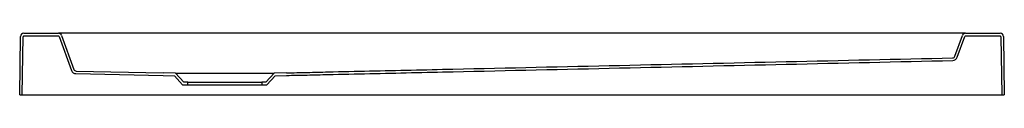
# Model space of a CAD drawing. Header units: millimetres. Extents: x 5596.92 to 5598.12, y 2226.6 to 2226.68.
import ezdxf

# ---------------------------------------------------------------- set-up
doc = ezdxf.new("R2010")
doc.units = ezdxf.units.MM
doc.layers.add('SANINDUSA', color=3, linetype='Continuous')

msp = doc.modelspace()

# ---------------------------------------------------------------- linework, layer by layer
at = {"layer": 'SANINDUSA'}
for p, q in [((5596.9194, 2226.6045), (5596.9204, 2226.6756)), ((5596.9226, 2226.6045), (5596.9236, 2226.6754)), ((5596.9244, 2226.6795), (5596.9666, 2226.6795)), ((5596.9246, 2226.6763), (5596.9665, 2226.6763)), ((5596.9802, 2226.6795), (5596.9666, 2226.6795)), ((5596.9674, 2226.6757), (5596.9825, 2226.6342)), ((5596.9704, 2226.6769), (5596.9854, 2226.6355)), ((5598.0586, 2226.6795), (5596.9802, 2226.6795)), ((5598.0722, 2226.6795), (5598.0586, 2226.6795)), ((5598.0592, 2226.6515), (5598.0684, 2226.6769)), ((5598.0621, 2226.6502), (5598.0714, 2226.6757)), ((5598.0722, 2226.6795), (5598.1144, 2226.6795)), ((5598.0723, 2226.6763), (5598.1142, 2226.6763)), ((5598.1152, 2226.6754), (5598.1162, 2226.6045)), ((5598.1184, 2226.6756), (5598.1194, 2226.6045)), ((5596.988, 2226.6303), (5597.0943, 2226.6281)), ((5596.988, 2226.6303), (5596.988, 2226.6303)), ((5596.9882, 2226.6335), (5597.0944, 2226.6313)), ((5597.0943, 2226.6281), (5597.1079, 2226.6276)), ((5597.1094, 2226.6307), (5597.0944, 2226.6313)), ((5597.1079, 2226.6276), (5597.118, 2226.6165)), ((5597.1094, 2226.6307), (5597.2294, 2226.6307)), ((5597.1194, 2226.6197), (5597.1094, 2226.6307)), ((5597.2294, 2226.6307), (5597.2194, 2226.6197)), ((5597.2208, 2226.6165), (5597.2309, 2226.6276)), ((5597.2444, 2226.6313), (5597.2294, 2226.6307)), ((5597.2309, 2226.6276), (5597.2445, 2226.6281)), ((5597.118, 2226.6165), (5597.1244, 2226.6165)), ((5597.1244, 2226.6197), (5597.1194, 2226.6197)), ((5597.1244, 2226.6165), (5597.1244, 2226.6197)), ((5597.1244, 2226.6197), (5597.2144, 2226.6197)), ((5597.1244, 2226.6165), (5597.2144, 2226.6165)), ((5597.2194, 2226.6197), (5597.2144, 2226.6197)), ((5597.2144, 2226.6197), (5597.2144, 2226.6165)), ((5597.2144, 2226.6165), (5597.2208, 2226.6165)), ((5596.9194, 2226.6045), (5596.9226, 2226.6045)), ((5596.9226, 2226.6045), (5596.9236, 2226.6045)), ((5596.9236, 2226.6045), (5598.1152, 2226.6045)), ((5598.1152, 2226.6045), (5598.1162, 2226.6045)), ((5598.1162, 2226.6045), (5598.1194, 2226.6045))]:
    msp.add_line(p, q, dxfattribs=at)
for centre, radius, start, end in [((5596.9244, 2226.6755), 0.004, 90, 179.2), ((5596.9246, 2226.6753), 0.001, 90, 179.2), ((5596.9665, 2226.6753), 0.001, 20, 90), ((5596.9666, 2226.6755), 0.004, 20, 90), ((5598.0722, 2226.6755), 0.004, 90, 160), ((5598.0723, 2226.6753), 0.001, 90, 160), ((5598.1142, 2226.6753), 0.001, 0.8, 90), ((5598.1144, 2226.6755), 0.004, 0.8, 90), ((5598.0564, 2226.6525), 0.003, 271.2863, 340), ((5598.0564, 2226.6525), 0.003, 270.8708, 340), ((5598.0581, 2226.6514), 0.00256, 227.8157, 228.3064), ((5598.0565, 2226.6523), 0.006, 271.2863, 340), ((5596.9881, 2226.6363), 0.006, 200, 268.7928), ((5596.9883, 2226.6365), 0.003, 200, 268.7928)]:
    msp.add_arc(centre, radius, start, end, dxfattribs=at)
for points in [[(5597.2444, 2226.6313), (5597.2529, 2226.6314), (5597.2613, 2226.6316), (5597.2782, 2226.632), (5597.2867, 2226.6322), (5597.3121, 2226.6328), (5597.329, 2226.6332), (5597.3797, 2226.6343), (5597.4136, 2226.6351), (5597.5151, 2226.6373), (5597.5828, 2226.6389), (5597.7858, 2226.6434), (5597.9211, 2226.6465), (5598.0564, 2226.6495)], [(5597.2445, 2226.6281), (5597.253, 2226.6283), (5597.2614, 2226.6284), (5597.2783, 2226.6288), (5597.2868, 2226.629), (5597.3122, 2226.6296), (5597.3291, 2226.63), (5597.3799, 2226.6311), (5597.4137, 2226.6319), (5597.5152, 2226.6341), (5597.5829, 2226.6357), (5597.7859, 2226.6402), (5597.9213, 2226.6433), (5598.0566, 2226.6463)]]:
    msp.add_open_spline(points, degree=3, knots=[0, 0, 0, 0, 0.03125, 0.03125, 0.0625, 0.0625, 0.125, 0.125, 0.25, 0.25, 0.5, 0.5, 1, 1, 1, 1], dxfattribs=at)

doc.saveas('drawing.dxf')
